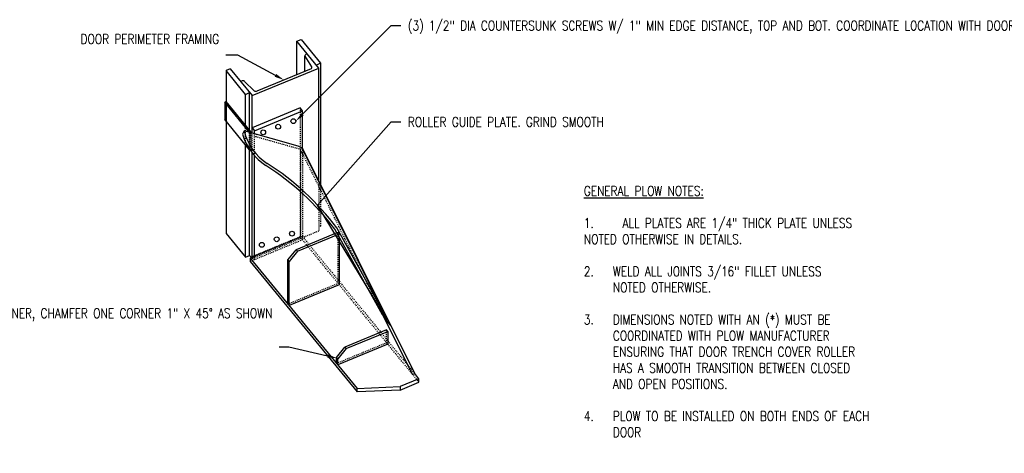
# Model space of a CAD drawing. Header units: inches. Extents: x -100 to 511, y 73 to 121.
# Tile 2 of 15: x 2 to 104, y 76 to 121. Entities that reach past the tile are written whole.
import ezdxf
from ezdxf import colors
from ezdxf.entities.mleader import LeaderData, LeaderLine
from ezdxf.math import Vec2, Vec3

# ---------------------------------------------------------------- set-up
doc = ezdxf.new("R2010")
doc.units = ezdxf.units.IN
doc.header["$MEASUREMENT"] = 0
doc.linetypes.add('Hidden 3_32_', pattern=[0.140625, 0.09375, -0.046875])
doc.linetypes.add('IMPORT-PHANTOM2', pattern=[1.25, 0.625, -0.125, 0.125, -0.125, 0.125, -0.125])
for name, color, linetype in [('A-DETL', 90, 'Continuous'), ('A-DETL-HDLN', 90, 'Hidden 3_32_'), ('A-DETL-MEDM', 33, 'Continuous'), ('A-DETL-THIN', 151, 'Continuous'), ('G-ANNO-TEXT', 2, 'Continuous'), ('S-ANNO-NOTE', 2, 'Continuous')]:
    doc.layers.add(name, color=color, linetype=linetype)
doc.styles.add('Annotative', font='romans.shx', dxfattribs={"width": 0.8, "height": 0.125})

msp = doc.modelspace()

# ---------------------------------------------------------------- linework, layer by layer
at = {"layer": 'A-DETL', "linetype": 'Continuous', "lineweight": -3}
for p, q in [((30.9995, 118.8154), (31.4317, 118.9942)), ((33.2616, 116.0485), (30.9995, 118.8154)), ((30.9995, 115.37), (30.9995, 118.8154)), ((31.4317, 118.9942), (33.4425, 116.5347)), ((31.8124, 115.7062), (31.8124, 117.3265)), ((32.0677, 117.5088), (31.9056, 117.4418)), ((32.524, 116.1548), (31.8378, 117.2595)), ((33.4425, 116.5347), (33.0103, 116.3559)), ((33.4425, 116.5347), (33.4425, 103.9644)), ((24.0838, 115.955), (23.6516, 115.7762)), ((23.6516, 115.7762), (23.6516, 98.9063)), ((25.6623, 113.3167), (23.6516, 115.7762)), ((24.0838, 115.955), (26.3459, 113.1881)), ((26.3459, 113.1881), (33.2616, 116.0485)), ((32.4562, 115.9725), (26.8372, 113.6484)), ((32.524, 116.0207), (32.524, 116.1548)), ((33.2616, 104.3279), (33.2616, 116.0485)), ((25.3141, 114.7154), (25.152, 114.6484)), ((26.5808, 113.6966), (25.5704, 114.6672)), ((25.6623, 113.3167), (26.0946, 113.4955)), ((25.6623, 110.1038), (25.6623, 113.3167)), ((26.0946, 109.5752), (26.0946, 113.4955)), ((26.3459, 109.8492), (26.3459, 113.1881)), ((23.6516, 112.5633), (23.536, 112.5156)), ((26.1265, 109.3471), (23.536, 112.5156)), ((23.536, 112.5156), (23.536, 110.7046)), ((26.242, 109.3948), (23.6516, 112.5633)), ((26.0946, 107.5752), (23.536, 110.7046)), ((25.6623, 96.4468), (25.6623, 108.1038)), ((26.0946, 96.6256), (26.0946, 107.6142)), ((23.6516, 98.9063), (25.6623, 96.4468))]:
    msp.add_line(p, q, dxfattribs=at)
at = {"layer": 'A-DETL', "linetype": 'IMPORT-PHANTOM2', "lineweight": -3}
for p, q in [((26.242, 109.3948), (26.1265, 109.3471)), ((26.1265, 109.3471), (26.1265, 108.82)), ((26.1265, 107.5668), (26.1265, 107.5361)), ((25.6623, 96.4468), (26.0946, 96.6256))]:
    msp.add_line(p, q, dxfattribs=at)
at = {"layer": 'A-DETL', "linetype": 'Continuous', "lineweight": -3}
for centre, start_param, end_param in [((31.9999, 117.3265), 2.09751161, 3.66830793), ((32.3619, 116.0878), 5.23910426, 6.80990059), ((25.4084, 114.6001), 0.52671528, 2.09751161), ((26.7429, 113.7637), 3.66830793, 5.23910426)]:
    msp.add_ellipse(centre, major_axis=(0.1875, 0), ratio=0.71127655, start_param=start_param, end_param=end_param, dxfattribs=at)
at = {"layer": 'A-DETL-HDLN', "lineweight": -3}
for p, q in [((31.3166, 111.9052), (31.3166, 98.5498)), ((25.6623, 108.1038), (25.6623, 110.1038)), ((26.0946, 107.6142), (26.0946, 109.5752)), ((26.3459, 107.2657), (26.3459, 109.3039)), ((26.5973, 106.9647), (26.5973, 109.2331)), ((26.7964, 109.177), (26.6942, 108.9544)), ((26.6942, 108.9544), (31.3518, 107.6423)), ((31.5304, 107.7581), (31.3518, 107.6423)), ((31.3518, 107.6423), (31.5477, 107.7233)), ((39.895, 90.4733), (31.3518, 107.6423)), ((31.3518, 107.6423), (31.3518, 103.2318)), ((31.5679, 107.7317), (31.5679, 98.5939)), ((33.2616, 104.3279), (33.2616, 99.1786)), ((31.3518, 103.2318), (31.3518, 98.5045)), ((33.4425, 103.9644), (33.4425, 99.6648)), ((26.3459, 96.3182), (33.2616, 99.1786)), ((33.4425, 99.6648), (33.2616, 99.59)), ((35.2477, 99.011), (35.1301, 98.9624)), ((35.2477, 93.7392), (35.2477, 99.011)), ((35.3734, 98.8573), (35.2477, 99.011)), ((31.5679, 98.2424), (26.165, 96.0077)), ((31.3166, 98.5498), (26.3459, 96.4939)), ((43.6326, 83.4855), (31.3166, 98.5498)), ((31.5679, 98.5939), (31.3518, 98.5045)), ((31.5679, 98.5939), (43.1858, 84.3835)), ((31.5679, 98.2424), (31.5679, 98.5939)), ((35.2231, 98.7952), (35.3734, 98.8573)), ((35.3734, 98.5251), (35.3734, 98.8573)), ((26.2752, 96.4047), (26.3459, 96.3182)), ((26.3459, 96.3182), (26.3459, 96.434)), ((26.3825, 96.4491), (26.5973, 96.1865)), ((26.5973, 96.1865), (26.5973, 96.5379)), ((30.0609, 91.5939), (35.2477, 93.7392)), ((40.2747, 87.5905), (40.2747, 88.9077)), ((35.0879, 85.4452), (40.2747, 87.5905))]:
    msp.add_line(p, q, dxfattribs=at)
at = {"layer": 'A-DETL-HDLN', "linetype": 'Hidden 3_32_', "lineweight": -3}
for p, q in [((26.242, 107.5839), (26.242, 109.3948)), ((26.1265, 108.82), (26.1265, 107.5668)), ((26.242, 107.5839), (26.1265, 107.5361))]:
    msp.add_line(p, q, dxfattribs=at)
at = {"layer": 'A-DETL-MEDM', "lineweight": -3}
for p, q in [((31.3166, 111.9052), (26.3459, 109.8492)), ((26.5973, 109.5418), (31.5679, 111.5977)), ((31.5679, 111.5977), (31.3166, 111.9052)), ((31.5679, 107.7317), (31.5679, 111.5977)), ((25.5246, 109.5353), (25.3612, 109.1794)), ((31.1357, 107.9547), (25.5246, 109.5353)), ((26.3459, 109.8492), (26.5973, 109.5418)), ((26.3459, 109.3039), (26.3459, 109.8492)), ((26.5973, 109.2331), (26.5973, 109.5418)), ((26.3459, 96.434), (26.3459, 107.2657)), ((31.5304, 107.7581), (31.1357, 107.9547)), ((40.0735, 90.5891), (31.5304, 107.7581)), ((43.1858, 84.3835), (31.5679, 107.7317)), ((26.5973, 96.5379), (26.5973, 106.9647)), ((35.1301, 98.9624), (30.9254, 97.2232)), ((39.855, 90.4676), (34.9161, 99.3472)), ((40.0735, 90.5891), (35.1261, 99.4839)), ((31.3518, 98.5045), (26.5973, 96.5379)), ((31.0511, 97.0695), (35.2231, 98.7952)), ((35.3734, 98.5251), (35.3734, 93.5855)), ((30.0609, 96.1628), (30.9254, 97.2232)), ((31.0511, 97.0695), (30.1866, 96.009)), ((30.9254, 97.2232), (31.0511, 97.0695)), ((26.2752, 96.4047), (26.0946, 96.6256)), ((26.5973, 96.5379), (26.165, 96.3591)), ((26.165, 96.3591), (26.165, 96.0077)), ((26.165, 96.3591), (37.2244, 82.8319)), ((26.165, 96.0077), (37.2244, 82.4805)), ((26.3459, 96.4939), (26.3825, 96.4491)), ((30.1866, 96.009), (30.0609, 96.1628)), ((30.0609, 91.5939), (30.0609, 96.1628)), ((30.1866, 91.4402), (30.1866, 96.009)), ((35.3734, 93.5855), (30.1866, 91.4402)), ((39.895, 90.4733), (40.0735, 90.5891)), ((42.9697, 84.2941), (39.895, 90.4733)), ((40.2747, 88.9077), (35.9524, 87.1199)), ((36.078, 86.9662), (40.4003, 88.754)), ((40.4003, 88.754), (40.2747, 88.9077)), ((40.4003, 88.754), (40.4003, 87.4368)), ((35.0879, 86.0594), (35.9524, 87.1199)), ((40.4003, 87.4368), (35.2136, 85.2914)), ((36.078, 86.9662), (35.2136, 85.9057)), ((35.9524, 87.1199), (36.078, 86.9662)), ((35.2136, 85.9057), (35.0879, 86.0594)), ((35.0879, 85.4452), (35.0879, 86.0594)), ((35.2136, 85.2914), (35.2136, 85.9057)), ((43.6326, 83.8369), (41.6876, 83.0324)), ((42.9697, 84.2941), (43.1858, 84.3835)), ((43.6326, 83.8369), (43.1858, 84.3835)), ((43.6326, 83.4855), (43.6326, 83.8369)), ((37.2244, 82.8319), (41.6876, 83.0324)), ((37.2244, 82.4805), (37.2244, 82.8319)), ((41.6876, 82.681), (37.2244, 82.4805)), ((41.6876, 82.681), (43.6326, 83.4855)), ((41.6876, 83.0324), (41.6876, 82.681))]:
    msp.add_line(p, q, dxfattribs=at)
for centre, radius, start, end in [((30.9181, 110.8284), 5.7963, 196.528173, 237.319997), ((30.9181, 110.8284), 5.5463, 193.482666, 237.319997), ((12.8736, 82.6996), 27.8728, 37.025993, 57.319997), ((12.8736, 82.6996), 27.6228, 37.061912, 57.319997)]:
    msp.add_arc(centre, radius, start, end, dxfattribs=at)
at = {"layer": 'A-DETL-THIN', "lineweight": -3}
for centre in [(29.0446, 109.9657), (30.6259, 110.5453), (27.5026, 109.3872), (30.4801, 98.8821), (27.3568, 97.724), (28.8989, 98.3025)]:
    msp.add_circle(centre, 0.25, dxfattribs=at)

# ---------------------------------------------------------------- texts
at = {"layer": 'G-ANNO-TEXT', "lineweight": -3, "insert": (60.7015, 103.8111), "char_height": 1, "width": 30.813379, "attachment_point": 1, "style": 'Annotative'}
msp.add_mtext('\\A1;{\\LGENERAL PLOW NOTES:\\P\\P\\pxi-3,l3,t3;}1.^IALL PLATES ARE 1/4" THICK PLATE UNLESS NOTED OTHERWISE IN DETAILS.\\P\\pi0,l0,tz;\\P\\pi-3,l3,t3;2.^IWELD ALL JOINTS 3/16" FILLET UNLESS NOTED OTHERWISE.\\P\\pi0,l0,tz;\\P\\pi-3,l3,t3;3.^IDIMENSIONS NOTED WITH AN (*) MUST BE COORDINATED WITH PLOW MANUFACTURER ENSURING THAT DOOR TRENCH COVER ROLLER HAS A SMOOTH TRANSITION BETWEEN CLOSED AND OPEN POSITIONS.\\P\\pi0,l0,tz;\\P\\pi-3,l3,t3;4.^IPLOW TO BE INSTALLED ON BOTH ENDS OF EACH DOOR', dxfattribs=at)

# ---------------------------------------------------------------- leaders
at = {"layer": 'S-ANNO-NOTE', "lineweight": -3}
ml = msp.add_multileader_mtext('Standard', dxfattribs=at)
ml.set_content('\\A1;(3) 1/2" DIA COUNTERSUNK SCREWS W/ 1" MIN EDGE DISTANCE, TOP AND BOT. COORDINATE LOCATION WITH DOOR STIFFENER FOR PREDRILLED SCREW HOLES', color=256, style='Annotative')
ml.set_leader_properties(color=1, linetype='ByLayer', lineweight=-1)
ml.build(insert=Vec2(0, 0))
ml.multileader.update_dxf_attribs({"text_right_attachment_type": 3, "dogleg_length": 0.125, "arrow_head_size": 1, "scale": 8})
ctx = ml.context
ctx.base_point, ctx.scale, ctx.char_height, ctx.arrow_head_size, ctx.landing_gap_size, ctx.plane_origin = Vec3(41.7521, 120.4412), 8, 1, 1, 0.72, Vec3(22.9834, 110.3016)
ctx.right_attachment = 3
notes = []
notes.append((ctx, [(0, (1, 1, 0), (40.7521, 120.4412), (1, 0), 1, [(0, [(30.8759, 110.5453)], 0, [])])]))
ctx.mtext.insert, ctx.mtext.width, ctx.mtext.flow_direction = Vec3(42.4721, 120.9412), 28.666534, 5
ml = msp.add_multileader_mtext('Standard', dxfattribs=at)
ml.set_content('\\A1;DOOR PERIMETER FRAMING', color=256, style='Annotative')
ml.set_leader_properties(color=1, linetype='ByLayer', lineweight=-1)
ml.build(insert=Vec2(0, 0))
ml.multileader.update_dxf_attribs({"text_right_attachment_type": 3, "dogleg_length": 0.36, "arrow_head_size": 1, "scale": 8})
ctx = ml.context
ctx.base_point, ctx.scale, ctx.char_height, ctx.arrow_head_size, ctx.landing_gap_size, ctx.plane_origin = Vec3(11.992, 119.0558), 8, 1, 1, 0.72, Vec3(22.9834, 103.3669)
ctx.right_attachment, ctx.text_align_type = 3, 2
notes.append((ctx, [(1, (1, 1, 0), (24.8893, 117.3891), (-1, 0), 1.2478, [(0, [(29.6467, 114.8104)], 0, [])])]))
ctx.mtext.insert, ctx.mtext.width, ctx.mtext.alignment, ctx.mtext.flow_direction = Vec3(22.9215, 119.5558), 12.302264, 3, 5
ml = msp.add_multileader_mtext('Standard', dxfattribs=at)
ml.set_content('\\A1;ROLLER GUIDE PLATE. GRIND SMOOTH', color=256, style='Annotative')
ml.set_leader_properties(color=1, linetype='ByLayer', lineweight=-1)
ml.build(insert=Vec2(0, 0))
ml.multileader.update_dxf_attribs({"text_right_attachment_type": 3, "dogleg_length": 0.125, "arrow_head_size": 1, "scale": 8})
ctx = ml.context
ctx.base_point, ctx.scale, ctx.char_height, ctx.arrow_head_size, ctx.landing_gap_size, ctx.plane_origin = Vec3(41.7521, 110.4616), 8, 1, 1, 0.72, Vec3(22.9834, 81.9644)
ctx.right_attachment = 3
notes.append((ctx, [(0, (1, 1, 0), (40.7521, 110.4616), (1, 0), 1, [(1, [(40.8577, 89.0622), (33.1309, 101.8446)], 0, [])])]))
ctx.mtext.insert, ctx.mtext.width, ctx.mtext.flow_direction = Vec3(42.4721, 110.9616), 13.832986, 5
ml = msp.add_multileader_mtext('Standard', dxfattribs=at)
ml.set_content('\\A1;COORDINATE HEIGHT OF PLATE FOR SMOOTH ROLLER TRANSITION', color=256, style='Annotative')
ml.set_leader_properties(color=1, linetype='ByLayer', lineweight=-1)
ml.build(insert=Vec2(0, 0))
ml.multileader.update_dxf_attribs({"text_right_attachment_type": 3, "dogleg_length": 0.125, "arrow_head_size": 1, "scale": 8})
ctx = ml.context
ctx.base_point, ctx.scale, ctx.char_height, ctx.arrow_head_size, ctx.landing_gap_size, ctx.plane_origin = Vec3(161.9098, 105.5373), 8, 1, 1, 0.72, Vec3(180.9733, 85.9662)
ctx.right_attachment, ctx.text_align_type = 3, 2
notes.append((ctx, [(1, (1, 1, 0), (184.6165, 103.8706), (-1, 0), 1, [(0, [(187.9507, 99.3605)], 0, [])])]))
ctx.mtext.insert, ctx.mtext.width, ctx.mtext.alignment, ctx.mtext.flow_direction = Vec3(182.8965, 106.0373), 21.253799, 3, 5
ml = msp.add_multileader_mtext('Standard', dxfattribs=at)
ml.set_content('PLOW STIFFENER, CHAMFER ONE CORNER 1" X 45%%D AS SHOWN', color=256, style='Annotative')
ml.set_leader_properties(color=1, linetype='ByLayer', lineweight=-1)
ml.build(insert=Vec2(0, 0))
ml.multileader.update_dxf_attribs({"text_right_attachment_type": 3, "dogleg_length": 0.125, "arrow_head_size": 1, "scale": 8})
ctx = ml.context
ctx.base_point, ctx.scale, ctx.char_height, ctx.arrow_head_size, ctx.landing_gap_size, ctx.plane_origin = Vec3(13.7063, 90.6336), 8, 1, 1, 0.72, Vec3(35.1507, 85.9826)
ctx.right_attachment, ctx.text_align_type = 3, 2
notes.append((ctx, [(0, (1, 1, 0), (30.1653, 87.1098), (-1, 0), 1, [(0, [(35.1507, 85.9826)], 0, [])])]))
ctx.mtext.insert, ctx.mtext.width, ctx.mtext.alignment, ctx.mtext.flow_direction = Vec3(28.4453, 91.1336), 16.016026, 3, 5
for ctx, leaders in notes:
    for number, flags, end, landing, length, lines in leaders:
        leader = LeaderData()
        leader.index, (leader.has_last_leader_line, leader.has_dogleg_vector, leader.attachment_direction) = number, flags
        leader.last_leader_point, leader.dogleg_vector, leader.dogleg_length = Vec3(end), Vec3(landing), length
        for number, points, colour, breaks in lines:
            line = LeaderLine()
            line.index, line.vertices, line.color, line.breaks = number, Vec3.list(points), colors.encode_raw_color(colour), breaks
            leader.lines.append(line)
        ctx.leaders.append(leader)

doc.saveas('drawing.dxf')
